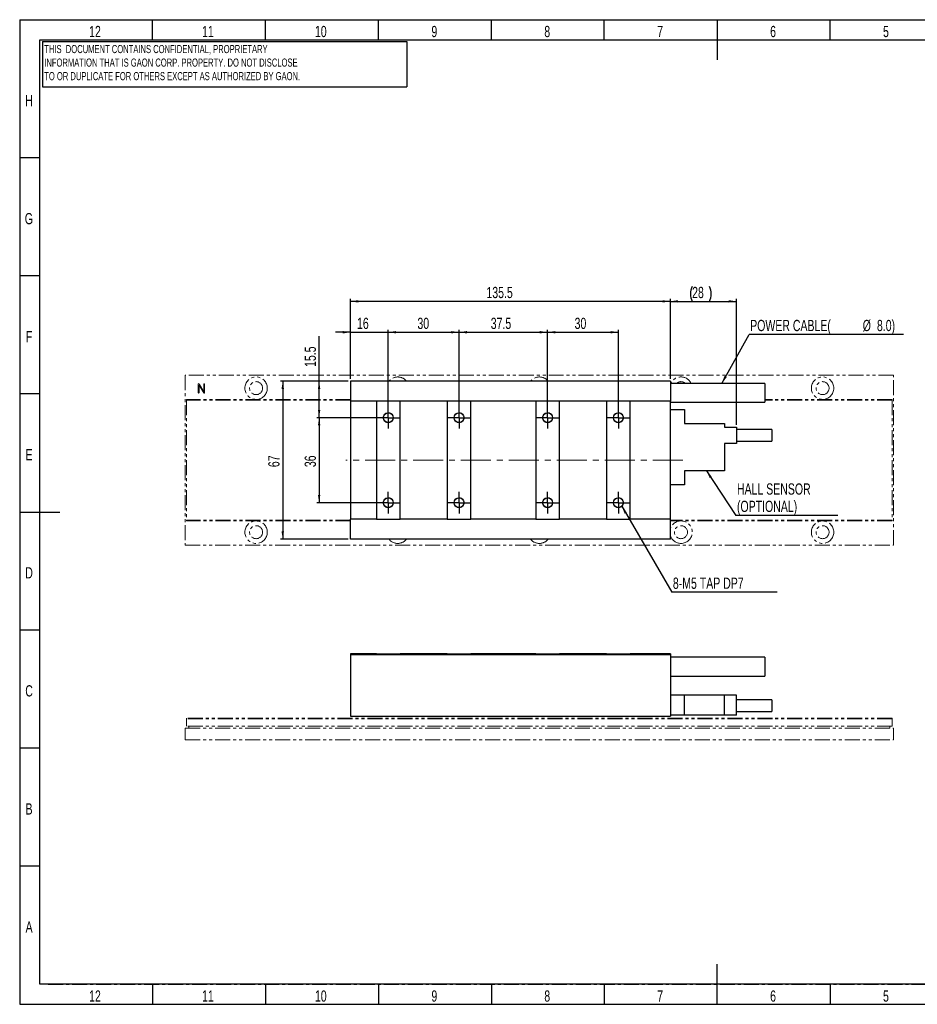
# Model space of a CAD drawing. Header units: millimetres. Extents: x 1 to 593, y 1 to 419.
# Tile 1 of 2: x 1 to 382, y 1 to 419. Entities that reach past the tile are written whole.
import ezdxf

# ---------------------------------------------------------------- set-up
doc = ezdxf.new("R2010")
doc.units = ezdxf.units.MM
for name, pattern in [('CENTER', [10.16, 6.35, -1.27, 1.27, -1.27]), ('CENTERX2', [20.32, 12.7, -2.54, 2.54, -2.54]), ('PHANTOM', [12.7, 6.35, -1.27, 1.27, -1.27, 1.27, -1.27])]:
    doc.linetypes.add(name, pattern=pattern)
for name, color, linetype in [('CENTER_LINE', 1, 'CENTER'), ('DIM', 7, 'Continuous'), ('FORMAT', 7, 'Continuous')]:
    doc.layers.add(name, color=color, linetype=linetype)
doc.styles.add('SLDTEXTSTYLE0', font='TXT', dxfattribs={"width": 0.7})
doc.dimstyles.new('SLDDIMSTYLE0', dxfattribs={"dimtxt": 5.45083, "dimasz": 3.302, "dimexe": 0, "dimexo": 0.0625, "dimgap": 1.362708, "dimtad": 1, "dimrnd": 1e-09, "dimzin": 12, "dimdsep": 46, "dimtxsty": 'SLDTEXTSTYLE0', "dimsah": 1, "dimcen": 0.09, "dimadec": 0, "dimazin": 3, "dimtfac": 1, "dimtofl": 0, "dimtmove": 0, "dimatfit": 3, "dimfxl": 0, "dimfrac": 2, "dimtolj": 1, "dimtzin": 12, "dimarcsym": 0})
doc.dimstyles.new('SLDDIMSTYLE1', dxfattribs={"dimtxt": 5.45083, "dimasz": 3.302, "dimexe": 0, "dimexo": 0.0625, "dimgap": 1.362708, "dimtad": 1, "dimrnd": 1e-09, "dimzin": 12, "dimdsep": 46, "dimtxsty": 'SLDTEXTSTYLE0', "dimsah": 1, "dimcen": 0.09, "dimadec": 0, "dimazin": 3, "dimtfac": 1, "dimtmove": 0, "dimatfit": 0, "dimfxl": 0, "dimfrac": 2, "dimtolj": 1, "dimtzin": 12, "dimarcsym": 0})
doc.dimstyles.new('SLDDIMSTYLE2', dxfattribs={"dimtxt": 0.18, "dimasz": 3.302, "dimexe": 0, "dimexo": 0.0625, "dimgap": 0, "dimtad": 0, "dimtih": 1, "dimtoh": 1, "dimdec": 0, "dimrnd": 1e-09, "dimzin": 0, "dimdsep": 46, "dimtxsty": 'Standard', "dimsah": 1, "dimcen": 0.09, "dimadec": 0, "dimazin": 0, "dimtfac": 3.302, "dimtdec": 0, "dimtofl": 0, "dimtmove": 0, "dimatfit": 3, "dimfxl": 0, "dimfrac": 2, "dimtolj": 1, "dimtzin": 0, "dimarcsym": 0})

# ---------------------------------------------------------------- blocks, each defined once
blk = doc.blocks.new('_D')
at = {"layer": 'DIM'}
for p, q in [((157.65, 250.95), (157.65, 287.13)), ((157.65, 286.13), (187.65, 286.13)), ((187.65, 250.95), (187.65, 287.13))]:
    blk.add_line(p, q, dxfattribs=at)
for points in [[(157.65, 286.13), (160.95, 285.62), (160.95, 286.64)], [(187.65, 286.13), (184.35, 286.64), (184.35, 285.62)]]:
    blk.add_solid(points, dxfattribs=at)
at = {"layer": 'DIM', "insert": (170, 292.27), "char_height": 4.762, "attachment_point": 1, "style": 'SLDTEXTSTYLE0'}
blk.add_mtext('30', dxfattribs=at)
blk = doc.blocks.new('_D_1')
at = {"layer": 'DIM'}
for p, q in [((141.65, 266.45), (141.65, 300.21)), ((277.15, 299.21), (141.65, 299.21)), ((277.15, 266.45), (277.15, 300.21))]:
    blk.add_line(p, q, dxfattribs=at)
for points in [[(141.65, 299.21), (144.95, 298.7), (144.95, 299.72)], [(277.15, 299.21), (273.85, 299.72), (273.85, 298.7)]]:
    blk.add_solid(points, dxfattribs=at)
at = {"layer": 'DIM', "insert": (199.23, 305.35), "char_height": 4.762, "attachment_point": 1, "style": 'SLDTEXTSTYLE0'}
blk.add_mtext('135.5', dxfattribs=at)
blk = doc.blocks.new('_D_2')
at = {"layer": 'DIM'}
for p, q in [((141.65, 286.13), (135.3, 286.13)), ((141.65, 266.45), (141.65, 287.13)), ((141.65, 286.13), (157.65, 286.13)), ((157.65, 250.95), (157.65, 287.13)), ((157.65, 286.13), (164, 286.13))]:
    blk.add_line(p, q, dxfattribs=at)
for points in [[(141.65, 286.13), (138.35, 286.64), (138.35, 285.62)], [(157.65, 286.13), (160.95, 285.62), (160.95, 286.64)]]:
    blk.add_solid(points, dxfattribs=at)
at = {"layer": 'DIM', "insert": (144.41, 292.27), "char_height": 4.762, "attachment_point": 1, "style": 'SLDTEXTSTYLE0'}
blk.add_mtext('16', dxfattribs=at)
blk = doc.blocks.new('_D_3')
at = {"layer": 'DIM'}
for p, q in [((187.65, 250.95), (187.65, 287.13)), ((187.65, 286.13), (225.15, 286.13)), ((225.15, 250.95), (225.15, 287.13))]:
    blk.add_line(p, q, dxfattribs=at)
for points in [[(187.65, 286.13), (190.95, 285.62), (190.95, 286.64)], [(225.15, 286.13), (221.85, 286.64), (221.85, 285.62)]]:
    blk.add_solid(points, dxfattribs=at)
at = {"layer": 'DIM', "insert": (201.06, 292.27), "char_height": 4.762, "attachment_point": 1, "style": 'SLDTEXTSTYLE0'}
blk.add_mtext('37.5', dxfattribs=at)
blk = doc.blocks.new('_D_4')
at = {"layer": 'DIM'}
for p, q in [((225.15, 250.95), (225.15, 287.13)), ((225.15, 286.13), (255.15, 286.13)), ((255.15, 250.95), (255.15, 287.13))]:
    blk.add_line(p, q, dxfattribs=at)
for points in [[(225.15, 286.13), (228.45, 285.62), (228.45, 286.64)], [(255.15, 286.13), (251.85, 286.64), (251.85, 285.62)]]:
    blk.add_solid(points, dxfattribs=at)
at = {"layer": 'DIM', "insert": (236.58, 292.27), "char_height": 4.762, "attachment_point": 1, "style": 'SLDTEXTSTYLE0'}
blk.add_mtext('30', dxfattribs=at)
blk = doc.blocks.new('_D_5')
at = {"layer": 'DIM'}
for p, q in [((156.65, 249.95), (127.35, 249.95)), ((128.35, 249.95), (128.35, 213.95)), ((156.65, 213.95), (127.35, 213.95))]:
    blk.add_line(p, q, dxfattribs=at)
for points in [[(128.35, 249.95), (127.85, 246.65), (128.86, 246.65)], [(128.35, 213.95), (128.86, 217.25), (127.85, 217.25)]]:
    blk.add_solid(points, dxfattribs=at)
at = {"layer": 'DIM', "insert": (122.22, 229), "char_height": 4.762, "attachment_point": 1, "rotation": 90, "style": 'SLDTEXTSTYLE0'}
blk.add_mtext('36', dxfattribs=at)
blk = doc.blocks.new('_D_6')
at = {"layer": 'DIM'}
for p, q in [((140.65, 265.45), (111.95, 265.45)), ((112.95, 265.45), (112.95, 198.45)), ((140.65, 198.45), (111.95, 198.45))]:
    blk.add_line(p, q, dxfattribs=at)
for points in [[(112.95, 265.45), (112.44, 262.15), (113.46, 262.15)], [(112.95, 198.45), (113.46, 201.75), (112.44, 201.75)]]:
    blk.add_solid(points, dxfattribs=at)
at = {"layer": 'DIM', "insert": (106.81, 229), "char_height": 4.762, "attachment_point": 1, "rotation": 90, "style": 'SLDTEXTSTYLE0'}
blk.add_mtext('67', dxfattribs=at)
blk = doc.blocks.new('_D_7')
at = {"layer": 'DIM'}
for p, q in [((128.35, 265.45), (128.35, 284.47)), ((140.65, 265.45), (127.35, 265.45)), ((128.35, 249.95), (128.35, 265.45)), ((156.65, 249.95), (127.35, 249.95))]:
    blk.add_line(p, q, dxfattribs=at)
for points in [[(128.35, 265.45), (127.85, 262.15), (128.86, 262.15)], [(128.35, 249.95), (128.86, 253.25), (127.85, 253.25)]]:
    blk.add_solid(points, dxfattribs=at)
at = {"layer": 'DIM', "insert": (122.22, 271.43), "char_height": 4.762, "attachment_point": 1, "rotation": 90, "style": 'SLDTEXTSTYLE0'}
blk.add_mtext('15.5', dxfattribs=at)
blk = doc.blocks.new('_D_8')
at = {"layer": 'DIM'}
for p, q in [((277.15, 266.45), (277.15, 300.21)), ((277.15, 299.21), (305.15, 299.21)), ((305.15, 246.95), (305.15, 300.21))]:
    blk.add_line(p, q, dxfattribs=at)
for centre, start, end in [((292.73, 302.38), 153.4349, 206.5651), ((287.32, 302.38), 333.4349, 26.5651)]:
    blk.add_arc(centre, 7.1, start, end, dxfattribs=at)
for points in [[(277.15, 299.21), (280.45, 298.7), (280.45, 299.72)], [(305.15, 299.21), (301.85, 299.72), (301.85, 298.7)]]:
    blk.add_solid(points, dxfattribs=at)
at = {"layer": 'DIM', "insert": (286.38, 305.35), "char_height": 4.762, "attachment_point": 1, "style": 'SLDTEXTSTYLE0'}
blk.add_mtext('28', dxfattribs=at)
blk = doc.blocks.new('SW_NOTE_0')
at = {"layer": 'DIM', "color": 0}
blk.add_line((44.63, 0), (0, 0), dxfattribs=at)
at = {"layer": 'DIM', "color": 0, "insert": (0.4, 6.15), "char_height": 4.7625, "attachment_point": 1, "style": 'SLDTEXTSTYLE0'}
blk.add_mtext('8-M5 TAP DP7', dxfattribs=at)
blk = doc.blocks.new('SW_NOTE_0_1')
at = {"layer": 'DIM', "color": 0}
blk.add_line((65.37, 0), (0, 0), dxfattribs=at)
at = {"layer": 'DIM', "color": 0, "attachment_point": 1, "style": 'SLDTEXTSTYLE0'}
for s, insert, char_height in [('POWER CABLE(', (0.48, 6.15), 4.7625), ('%%c', (48.16, 6.15), 4.762), ('8.0)', (54.19, 6.15), 4.762)]:
    blk.add_mtext(s, dxfattribs=dict(at, insert=insert, char_height=char_height))
blk = doc.blocks.new('SW_NOTE_0_2')
at = {"layer": 'DIM', "color": 0}
blk.add_line((43.2, 0), (0, 0), dxfattribs=at)
at = {"layer": 'DIM', "color": 0, "attachment_point": 1, "style": 'SLDTEXTSTYLE0'}
for s, insert, char_height in [('HALL SENSOR', (0.47, 13.54), 4.7625), ('(OPTIONAL)', (0.47, 6.19), 4.762)]:
    blk.add_mtext(s, dxfattribs=dict(at, insert=insert, char_height=char_height))
blk = doc.blocks.new('SW_CENTERMARKSYMBOL_0')
at = {"layer": 'DIM', "color": 0}
for p, q in [((0, 2.5), (0, 4.6)), ((30, 2.5), (30, 4.6)), ((67.5, 2.5), (67.5, 4.6)), ((97.5, 2.5), (97.5, 4.6)), ((-2.5, 0), (-4.6, 0)), ((0, 0), (-2.5, 0)), ((0, 0), (0, 2.5)), ((0, 0), (0, -2.5)), ((0, 0), (2.5, 0)), ((2.5, 0), (4.6, 0)), ((27.5, 0), (25.4, 0)), ((30, 0), (27.5, 0)), ((30, 0), (30, 2.5)), ((30, 0), (30, -2.5)), ((30, 0), (32.5, 0)), ((32.5, 0), (34.6, 0)), ((65, 0), (62.9, 0)), ((67.5, 0), (65, 0)), ((67.5, 0), (67.5, 2.5)), ((67.5, 0), (67.5, -2.5)), ((67.5, 0), (70, 0)), ((70, 0), (72.1, 0)), ((95, 0), (92.9, 0)), ((97.5, 0), (95, 0)), ((97.5, 0), (97.5, 2.5)), ((97.5, 0), (97.5, -2.5)), ((97.5, 0), (100, 0)), ((100, 0), (102.1, 0)), ((0, -2.5), (0, -4.6)), ((30, -2.5), (30, -4.6)), ((67.5, -2.5), (67.5, -4.6)), ((97.5, -2.5), (97.5, -4.6)), ((0, -33.5), (0, -31.4)), ((30, -33.5), (30, -31.4)), ((67.5, -33.5), (67.5, -31.4)), ((97.5, -33.5), (97.5, -31.4)), ((-2.5, -36), (-4.6, -36)), ((0, -36), (-2.5, -36)), ((0, -36), (0, -33.5)), ((0, -36), (0, -38.5)), ((0, -36), (2.5, -36)), ((2.5, -36), (4.6, -36)), ((27.5, -36), (25.4, -36)), ((30, -36), (27.5, -36)), ((30, -36), (30, -33.5)), ((30, -36), (30, -38.5)), ((30, -36), (32.5, -36)), ((32.5, -36), (34.6, -36)), ((65, -36), (62.9, -36)), ((67.5, -36), (65, -36)), ((67.5, -36), (67.5, -33.5)), ((67.5, -36), (67.5, -38.5)), ((67.5, -36), (70, -36)), ((70, -36), (72.1, -36)), ((95, -36), (92.9, -36)), ((97.5, -36), (95, -36)), ((97.5, -36), (97.5, -33.5)), ((97.5, -36), (97.5, -38.5)), ((97.5, -36), (100, -36)), ((100, -36), (102.1, -36)), ((0, -38.5), (0, -40.6)), ((30, -38.5), (30, -40.6)), ((67.5, -38.5), (67.5, -40.6)), ((97.5, -38.5), (97.5, -40.6))]:
    blk.add_line(p, q, dxfattribs=at)

msp = doc.modelspace()

# ---------------------------------------------------------------- linework, layer by layer
at = {"color": 7, "linetype": 'Continuous', "lineweight": 25}
for p, q in [((57.833, 410), (57.833, 418.5)), ((105.667, 410), (105.667, 418.5)), ((153.5, 410), (153.5, 418.5)), ((201.333, 410), (201.333, 418.5)), ((249.167, 410), (249.167, 418.5)), ((297, 418.501), (297, 401.499)), ((344.833, 410), (344.833, 418.5)), ((10, 10), (10, 410)), ((10, 410), (584, 410)), ((10, 360), (1.5, 360)), ((10, 310), (1.5, 310)), ((277.151, 265.45), (141.651, 265.45)), ((141.651, 265.45), (141.651, 256.95)), ((277.151, 265.45), (277.151, 256.95)), ((317.151, 264.45), (277.151, 264.45)), ((317.151, 264.45), (317.151, 256.45)), ((10, 260), (1.5, 260)), ((152.651, 256.95), (141.651, 256.95)), ((141.651, 256.95), (141.651, 206.95)), ((152.651, 256.95), (152.651, 206.95)), ((162.651, 256.95), (152.651, 256.95)), ((162.651, 206.95), (162.651, 256.95)), ((182.651, 256.95), (162.651, 256.95)), ((182.651, 256.95), (182.651, 206.95)), ((192.651, 256.95), (182.651, 256.95)), ((192.651, 206.95), (192.651, 256.95)), ((220.151, 256.95), (192.651, 256.95)), ((220.151, 256.95), (220.151, 206.95)), ((230.151, 256.95), (220.151, 256.95)), ((230.151, 206.95), (230.151, 256.95)), ((250.151, 256.95), (230.151, 256.95)), ((250.151, 256.95), (250.151, 206.95)), ((260.151, 256.95), (250.151, 256.95)), ((260.151, 206.95), (260.151, 256.95)), ((277.151, 256.95), (260.151, 256.95)), ((277.151, 206.95), (277.151, 256.95)), ((277.151, 256.45), (317.151, 256.45)), ((277.151, 253.45), (283.151, 253.45)), ((283.151, 253.45), (283.151, 247.45)), ((283.151, 247.45), (300.151, 247.45)), ((300.151, 247.45), (300.151, 245.95)), ((300.151, 245.95), (305.151, 245.95)), ((305.151, 245.95), (305.151, 238.95)), ((320.151, 244.9), (305.151, 244.9)), ((320.151, 244.9), (320.151, 240)), ((305.151, 238.95), (300.151, 238.95)), ((300.151, 238.95), (300.151, 227.45)), ((305.151, 240), (320.151, 240)), ((300.151, 227.45), (283.151, 227.45)), ((283.151, 227.45), (283.151, 221.45)), ((283.151, 221.45), (277.151, 221.45)), ((1.499, 210), (18.501, 210)), ((152.651, 206.95), (141.651, 206.95)), ((141.651, 198.45), (141.651, 206.95)), ((152.651, 206.95), (162.651, 206.95)), ((182.651, 206.95), (162.651, 206.95)), ((182.651, 206.95), (192.651, 206.95)), ((220.151, 206.95), (192.651, 206.95)), ((220.151, 206.95), (230.151, 206.95)), ((250.151, 206.95), (230.151, 206.95)), ((250.151, 206.95), (260.151, 206.95)), ((277.151, 206.95), (260.151, 206.95)), ((277.151, 198.45), (277.151, 206.95)), ((277.151, 198.45), (141.651, 198.45)), ((10, 160), (1.5, 160)), ((152.651, 149.986), (141.651, 149.986)), ((141.651, 149.986), (141.651, 149.486)), ((141.651, 149.486), (141.651, 123.486)), ((277.151, 149.486), (141.651, 149.486)), ((152.651, 149.986), (152.651, 149.986)), ((152.651, 149.986), (162.651, 149.986)), ((182.651, 149.986), (162.651, 149.986)), ((162.651, 149.986), (162.651, 149.986)), ((182.651, 149.986), (182.651, 149.986)), ((182.651, 149.986), (192.651, 149.986)), ((192.651, 149.986), (192.651, 149.986)), ((220.151, 149.986), (192.651, 149.986)), ((220.151, 149.986), (220.151, 149.986)), ((220.151, 149.986), (230.151, 149.986)), ((230.151, 149.986), (230.151, 149.986)), ((250.151, 149.986), (230.151, 149.986)), ((250.151, 149.986), (250.151, 149.986)), ((250.151, 149.986), (260.151, 149.986)), ((260.151, 149.986), (260.151, 149.986)), ((277.151, 149.986), (260.151, 149.986)), ((277.151, 149.986), (277.151, 149.486)), ((277.151, 149.486), (277.151, 123.486)), ((317.151, 148.486), (277.151, 148.486)), ((317.151, 148.486), (317.151, 140.486)), ((277.151, 140.486), (317.151, 140.486)), ((283.151, 132.486), (277.151, 132.486)), ((283.151, 123.986), (283.151, 132.486)), ((300.151, 132.486), (283.151, 132.486)), ((300.151, 123.986), (300.151, 132.486)), ((305.151, 132.486), (300.151, 132.486)), ((305.151, 123.986), (305.151, 132.486)), ((320.151, 130.436), (305.151, 130.436)), ((320.151, 130.436), (320.151, 127.986)), ((305.151, 125.536), (320.151, 125.536)), ((320.151, 127.986), (320.151, 125.536)), ((141.651, 123.486), (277.151, 123.486)), ((283.151, 123.986), (277.151, 123.986)), ((300.151, 123.986), (283.151, 123.986)), ((305.151, 123.986), (300.151, 123.986)), ((10, 110), (1.5, 110)), ((10, 60), (1.5, 60)), ((297, 1.499), (297, 18.501)), ((584, 10), (10, 10)), ((57.833, 10), (57.833, 1.5)), ((105.667, 10), (105.667, 1.5)), ((153.5, 10), (153.5, 1.5)), ((201.333, 10), (201.333, 1.5)), ((249.167, 10), (249.167, 1.5)), ((344.833, 10), (344.833, 1.5))]:
    msp.add_line(p, q, dxfattribs=at)
at = {"color": 7, "linetype": 'PHANTOM', "lineweight": 18}
for p, q in [((71.651, 267.95), (71.651, 195.95)), ((371.651, 267.95), (71.651, 267.95)), ((371.651, 195.95), (371.651, 267.95)), ((77.145, 264.144), (77.145, 260.538)), ((77.491, 260.524), (77.491, 263.758)), ((77.491, 263.758), (79.219, 260.846)), ((77.738, 263.982), (77.555, 264.242)), ((79.516, 260.94), (77.738, 263.982)), ((79.516, 264.211), (79.516, 260.94)), ((79.861, 260.565), (79.861, 264.211)), ((277.151, 265.45), (141.651, 265.45)), ((141.651, 265.45), (141.651, 256.95)), ((277.151, 265.45), (277.151, 256.95)), ((317.151, 264.45), (277.151, 264.45)), ((317.151, 264.45), (317.151, 256.45)), ((79.219, 260.846), (79.514, 260.419)), ((141.651, 257.65), (72.151, 257.65)), ((72.151, 257.65), (72.151, 257.35)), ((72.151, 257.35), (72.151, 206.55)), ((141.651, 257.35), (72.151, 257.35)), ((152.651, 256.95), (141.651, 256.95)), ((141.651, 256.95), (141.651, 206.95)), ((152.651, 256.95), (152.651, 206.95)), ((162.651, 256.95), (152.651, 256.95)), ((162.651, 206.95), (162.651, 256.95)), ((182.651, 256.95), (162.651, 256.95)), ((182.651, 256.95), (182.651, 206.95)), ((192.651, 256.95), (182.651, 256.95)), ((192.651, 206.95), (192.651, 256.95)), ((220.151, 256.95), (192.651, 256.95)), ((220.151, 256.95), (220.151, 206.95)), ((230.151, 256.95), (220.151, 256.95)), ((230.151, 206.95), (230.151, 256.95)), ((250.151, 256.95), (230.151, 256.95)), ((250.151, 256.95), (250.151, 206.95)), ((260.151, 256.95), (250.151, 256.95)), ((260.151, 206.95), (260.151, 256.95)), ((277.151, 256.95), (260.151, 256.95)), ((277.151, 206.95), (277.151, 256.95)), ((277.151, 256.45), (317.151, 256.45)), ((371.151, 257.65), (317.151, 257.65)), ((371.151, 257.35), (317.151, 257.35)), ((371.151, 257.65), (371.151, 257.35)), ((371.151, 257.35), (371.151, 206.55)), ((277.151, 253.45), (283.151, 253.45)), ((283.151, 253.45), (283.151, 247.45)), ((283.151, 247.45), (300.151, 247.45)), ((300.151, 247.45), (300.151, 245.95)), ((300.151, 245.95), (305.151, 245.95)), ((305.151, 245.95), (305.151, 238.95)), ((320.151, 244.9), (305.151, 244.9)), ((320.151, 244.9), (320.151, 240)), ((305.151, 238.95), (300.151, 238.95)), ((300.151, 238.95), (300.151, 227.45)), ((305.151, 240), (320.151, 240)), ((300.151, 227.45), (283.151, 227.45)), ((283.151, 227.45), (283.151, 221.45)), ((283.151, 221.45), (277.151, 221.45)), ((72.151, 206.55), (72.151, 206.25)), ((141.651, 206.55), (72.151, 206.55)), ((141.651, 206.25), (72.151, 206.25)), ((152.651, 206.95), (141.651, 206.95)), ((141.651, 198.45), (141.651, 206.95)), ((152.651, 206.95), (162.651, 206.95)), ((182.651, 206.95), (162.651, 206.95)), ((182.651, 206.95), (192.651, 206.95)), ((220.151, 206.95), (192.651, 206.95)), ((220.151, 206.95), (230.151, 206.95)), ((250.151, 206.95), (230.151, 206.95)), ((250.151, 206.95), (260.151, 206.95)), ((277.151, 206.95), (260.151, 206.95)), ((277.151, 198.45), (277.151, 206.95)), ((371.151, 206.55), (277.151, 206.55)), ((371.151, 206.25), (277.151, 206.25)), ((371.151, 206.55), (371.151, 206.25)), ((277.151, 198.45), (141.651, 198.45)), ((71.651, 195.95), (371.651, 195.95)), ((152.651, 149.986), (141.651, 149.986)), ((141.651, 149.986), (141.651, 149.486)), ((141.651, 149.486), (141.651, 123.486)), ((277.151, 149.486), (141.651, 149.486)), ((152.651, 149.986), (152.651, 149.986)), ((152.651, 149.986), (162.651, 149.986)), ((162.651, 149.986), (162.651, 149.986)), ((182.651, 149.986), (162.651, 149.986)), ((182.651, 149.986), (182.651, 149.986)), ((182.651, 149.986), (192.651, 149.986)), ((192.651, 149.986), (192.651, 149.986)), ((220.151, 149.986), (192.651, 149.986)), ((220.151, 149.986), (220.151, 149.986)), ((220.151, 149.986), (230.151, 149.986)), ((230.151, 149.986), (230.151, 149.986)), ((250.151, 149.986), (230.151, 149.986)), ((250.151, 149.986), (250.151, 149.986)), ((250.151, 149.986), (260.151, 149.986)), ((260.151, 149.986), (260.151, 149.986)), ((277.151, 149.986), (260.151, 149.986)), ((277.151, 149.986), (277.151, 149.486)), ((277.151, 149.486), (277.151, 123.486)), ((317.151, 148.486), (277.151, 148.486)), ((317.151, 148.486), (317.151, 140.486)), ((277.151, 140.486), (317.151, 140.486)), ((283.151, 132.486), (277.151, 132.486)), ((283.151, 123.986), (283.151, 132.486)), ((300.151, 132.486), (283.151, 132.486)), ((300.151, 123.986), (300.151, 132.486)), ((305.151, 132.486), (300.151, 132.486)), ((305.151, 123.986), (305.151, 132.486)), ((320.151, 130.436), (305.151, 130.436)), ((320.151, 130.436), (320.151, 127.986)), ((305.151, 125.536), (320.151, 125.536)), ((320.151, 127.986), (320.151, 125.536)), ((371.151, 122.686), (72.151, 122.686)), ((72.151, 122.686), (72.151, 122.386)), ((371.151, 122.386), (72.151, 122.386)), ((72.151, 122.386), (72.151, 119.286)), ((141.651, 123.486), (277.151, 123.486)), ((283.151, 123.986), (277.151, 123.986)), ((300.151, 123.986), (283.151, 123.986)), ((305.151, 123.986), (300.151, 123.986)), ((371.151, 122.686), (371.151, 122.386)), ((371.151, 122.386), (371.151, 119.286)), ((71.651, 118.486), (71.651, 113.486)), ((71.651, 118.486), (371.651, 118.486)), ((371.151, 119.286), (72.151, 119.286)), ((73.151, 119.286), (73.151, 118.486)), ((370.151, 119.286), (370.151, 118.486)), ((371.651, 118.486), (371.651, 113.486)), ((71.651, 113.486), (371.651, 113.486))]:
    msp.add_line(p, q, dxfattribs=at)
for centre, radius in [((101.651, 262.45), 4.75), ((341.651, 262.45), 4.75), ((101.651, 262.45), 2.75), ((341.651, 262.45), 2.75), ((157.651, 249.95), 2.1), ((187.651, 249.95), 2.1), ((225.151, 249.95), 2.1), ((255.151, 249.95), 2.1), ((157.651, 213.95), 2.1), ((187.651, 213.95), 2.1), ((225.151, 213.95), 2.1), ((255.151, 213.95), 2.1), ((101.651, 201.45), 4.75), ((341.651, 201.45), 4.75), ((101.651, 201.45), 2.75), ((281.651, 201.45), 2.75), ((341.651, 201.45), 2.75)]:
    msp.add_circle(centre, radius, dxfattribs=at)
at = {"color": 7, "linetype": 'Continuous', "lineweight": 25}
for centre in [(157.651, 249.95), (187.651, 249.95), (225.151, 249.95), (255.151, 249.95), (157.651, 213.95), (187.651, 213.95), (225.151, 213.95), (255.151, 213.95)]:
    msp.add_circle(centre, 2.1, dxfattribs=at)
at = {"color": 7, "linetype": 'PHANTOM', "lineweight": 18}
for centre, radius, start, end in [((161.651, 262.45), 4.75, 39.16671, 140.83329), ((221.651, 262.45), 4.75, 39.16671, 140.83329), ((281.651, 262.45), 4.75, 24.90106, 155.09894), ((281.651, 262.45), 2.75, 46.65824, 133.34176), ((281.651, 201.45), 4.75, 270, 161.32828), ((161.651, 201.45), 4.75, 219.16671, 270), ((161.651, 201.45), 4.75, 270, 320.83329), ((221.651, 201.45), 4.75, 219.16671, 270), ((221.651, 201.45), 4.75, 270, 320.83329), ((281.651, 201.45), 4.75, 198.67172, 270)]:
    msp.add_arc(centre, radius, start, end, dxfattribs=at)
for points, knots in [([(77.307, 264.351), (77.28, 264.345), (77.227, 264.332), (77.154, 264.259), (77.149, 264.188), (77.145, 264.144)], [0, 0, 0, 0, 0.2810917, 0.5607013, 1, 1, 1, 1]), ([(77.555, 264.242), (77.539, 264.263), (77.506, 264.306), (77.419, 264.355), (77.349, 264.353), (77.307, 264.351)], [0, 0, 0, 0, 0.2805767, 0.5611951, 1, 1, 1, 1]), ([(79.565, 264.321), (79.549, 264.303), (79.52, 264.272), (79.517, 264.23), (79.516, 264.211)], [0, 0, 0, 0, 0.5587208, 1, 1, 1, 1]), ([(79.685, 264.351), (79.662, 264.35), (79.619, 264.348), (79.582, 264.329), (79.565, 264.321)], [0, 0, 0, 0, 0.5593419, 1, 1, 1, 1]), ([(79.807, 264.315), (79.786, 264.327), (79.748, 264.349), (79.705, 264.351), (79.685, 264.351)], [0, 0, 0, 0, 0.5579699, 1, 1, 1, 1]), ([(79.861, 264.211), (79.859, 264.235), (79.853, 264.277), (79.821, 264.303), (79.807, 264.315)], [0, 0, 0, 0, 0.5589026, 1, 1, 1, 1]), ([(77.145, 260.538), (77.147, 260.51), (77.151, 260.46), (77.181, 260.421), (77.195, 260.403)], [0, 0, 0, 0, 0.55999778, 1, 1, 1, 1]), ([(77.195, 260.403), (77.215, 260.388), (77.251, 260.36), (77.295, 260.354), (77.315, 260.351)], [0, 0, 0, 0, 0.5590881, 1, 1, 1, 1]), ([(77.315, 260.351), (77.339, 260.353), (77.382, 260.354), (77.42, 260.374), (77.436, 260.383)], [0, 0, 0, 0, 0.5593131, 1, 1, 1, 1]), ([(77.436, 260.383), (77.454, 260.406), (77.487, 260.448), (77.49, 260.5), (77.491, 260.524)], [0, 0, 0, 0, 0.5589088, 1, 1, 1, 1]), ([(79.514, 260.419), (79.528, 260.403), (79.556, 260.369), (79.63, 260.341), (79.686, 260.348), (79.719, 260.351)], [0, 0, 0, 0, 0.2798111, 0.560678, 1, 1, 1, 1]), ([(79.719, 260.351), (79.744, 260.36), (79.794, 260.378), (79.854, 260.456), (79.858, 260.524), (79.861, 260.565)], [0, 0, 0, 0, 0.2805448, 0.5604064, 1, 1, 1, 1])]:
    msp.add_open_spline(points, degree=3, knots=knots, dxfattribs=at)
at = {"layer": 'CENTER_LINE'}
for p, q in [((13.577, 410), (583.884, 410)), ((13.577, 10), (583.884, 10))]:
    msp.add_line(p, q, dxfattribs=at)
at = {"layer": 'DIM'}
for p, q in [((11.158, 409.296), (165.544, 409.296)), ((11.158, 409.296), (11.158, 390.12)), ((165.544, 409.296), (165.544, 390.12)), ((11.158, 390.12), (165.544, 390.12))]:
    msp.add_line(p, q, dxfattribs=at)
at = {"layer": 'DIM', "linetype": 'CENTERX2', "lineweight": 18}
msp.add_line((282.435, 231.95), (139.651, 231.95), dxfattribs=at)
at = {"layer": 'FORMAT'}
for p, q in [((1.5, 418.5), (591.5, 418.5)), ((1.5, 418.5), (1.5, 1.5)), ((1.5, 1.5), (591.5, 1.5))]:
    msp.add_line(p, q, dxfattribs=at)

# ---------------------------------------------------------------- block references
at = {"layer": 'DIM'}
for name, p in [('SW_NOTE_0_1', (310.486, 285.218)), ('SW_CENTERMARKSYMBOL_0', (157.651, 249.95)), ('SW_NOTE_0_2', (304.904, 208.578)), ('SW_NOTE_0', (277.825, 176.073))]:
    msp.add_blockref(name, p, dxfattribs=at)

# ---------------------------------------------------------------- texts
at = {"color": 7, "linetype": 'Continuous', "lineweight": 0, "attachment_point": 2, "style": 'SLDTEXTSTYLE0'}
for s, insert, char_height in [('12', (33.4, 415.879), 4.7625), ('11', (81.233, 415.879), 4.7625), ('10', (129.066, 415.879), 4.7625), ('9', (177.158, 415.879), 4.762), ('8', (224.991, 415.879), 4.762), ('7', (272.825, 415.879), 4.762), ('6', (320.658, 415.879), 4.762), ('5', (368.491, 415.879), 4.762), ('H', (5.44, 386.629), 4.762), ('G', (5.391, 336.629), 4.762), ('F', (5.495, 286.629), 4.762), ('E', (5.477, 236.629), 4.762), ('D', (5.466, 186.629), 4.762), ('C', (5.479, 136.629), 4.762), ('B', (5.463, 86.629), 4.762), ('A', (5.485, 36.629), 4.762), ('12', (33.4, 7.379), 4.7625), ('11', (81.233, 7.379), 4.7625), ('10', (129.066, 7.379), 4.7625), ('9', (177.158, 7.379), 4.762), ('8', (224.991, 7.379), 4.762), ('7', (272.825, 7.379), 4.762), ('6', (320.658, 7.379), 4.762), ('5', (368.491, 7.379), 4.762)]:
    msp.add_mtext(s, dxfattribs=dict(at, insert=insert, char_height=char_height))
at = {"layer": 'DIM', "insert": (11.906, 407.791), "char_height": 3.439583, "attachment_point": 1, "style": 'SLDTEXTSTYLE0'}
msp.add_mtext('THIS  DOCUMENT CONTAINS CONFIDENTIAL, PROPRIETARY ^JINFORMATION THAT IS GAON CORP. PROPERTY. DO NOT DISCLOSE ^JTO OR DUPLICATE FOR OTHERS EXCEPT AS AUTHORIZED BY GAON.', dxfattribs=at)

# ---------------------------------------------------------------- dimensions: what is measured, and where the dimension line sits
at = {"layer": 'DIM'}
for base, p1, p2, dimstyle, picture, middle in [((141.651, 299.209), (277.151, 265.45), (141.651, 265.45), 'SLDDIMSTYLE0', '_D_1', (207.577, 299.209)), ((157.651, 286.132), (141.651, 265.45), (157.651, 249.95), 'SLDDIMSTYLE1', '_D_2', (148.051, 286.132)), ((187.651, 286.132), (157.651, 249.95), (187.651, 249.95), 'SLDDIMSTYLE0', '_D', (173.638, 286.132)), ((225.151, 286.132), (187.651, 249.95), (225.151, 249.95), 'SLDDIMSTYLE0', '_D_3', (207.577, 286.132)), ((255.151, 286.132), (225.151, 249.95), (255.151, 249.95), 'SLDDIMSTYLE0', '_D_4', (240.222, 286.132))]:
    dim = msp.add_linear_dim(base=base, p1=p1, p2=p2, dimstyle=dimstyle, dxfattribs=at)
    dim.commit()
    dim.dimension.update_dxf_attribs({"geometry": picture, "text_midpoint": middle, "dimtype": 160})
dim = msp.add_linear_dim(base=(305.151, 299.209), p1=(277.151, 265.45), p2=(305.151, 245.95), text='(<>)', dimstyle='SLDDIMSTYLE0', dxfattribs=at)
dim.commit()
dim.dimension.update_dxf_attribs({"geometry": '_D_8', "text_midpoint": (290.025, 299.209), "dimtype": 160})
for base, p1, p2, picture, middle in [((128.354, 265.45), (157.651, 249.95), (141.651, 265.45), '_D_7', (128.354, 277.95)), ((112.949, 198.45), (141.651, 265.45), (141.651, 198.45), '_D_6', (112.949, 232.646)), ((128.354, 213.95), (157.651, 249.95), (157.651, 213.95), '_D_5', (128.354, 232.646))]:
    dim = msp.add_linear_dim(base=base, p1=p1, p2=p2, angle=90, dimstyle='SLDDIMSTYLE0', dxfattribs=at)
    dim.commit()
    dim.dimension.update_dxf_attribs({"geometry": picture, "text_midpoint": middle, "dimtype": 160})

# ---------------------------------------------------------------- leaders
for points in [[(298.914, 264.45), (310.486, 285.218)], [(292.45, 227.45), (304.904, 208.578)], [(256.58, 212.411), (277.825, 176.073)]]:
    msp.add_leader(points, dimstyle='SLDDIMSTYLE2', dxfattribs=at)

doc.saveas('drawing.dxf')
